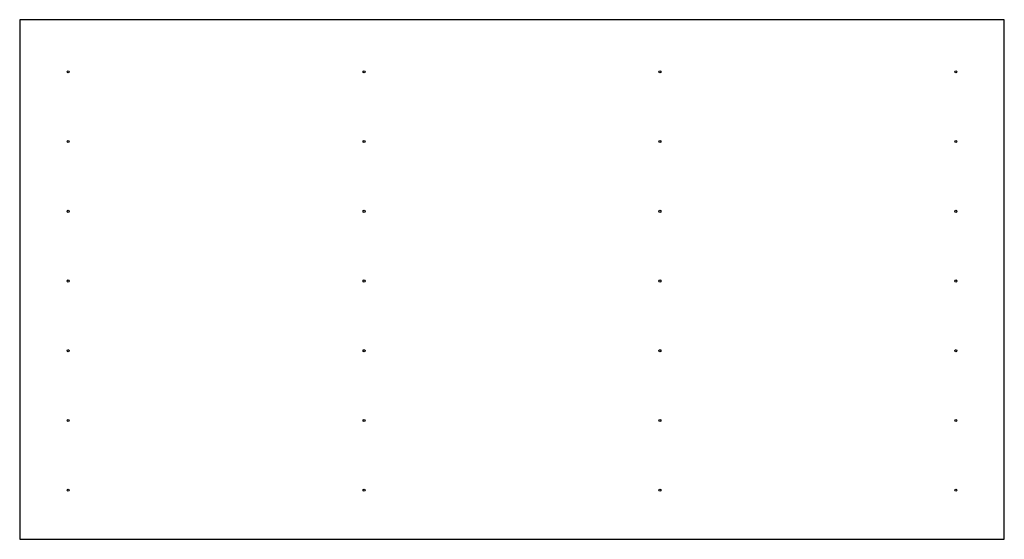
# Model space of a CAD drawing. Extents: x 0 to 1200, y 0 to 634.
import ezdxf

# ---------------------------------------------------------------- set-up
doc = ezdxf.new("R2010")
doc.units = 0

msp = doc.modelspace()

# ---------------------------------------------------------------- linework, layer by layer
at = {"layer": 'CUT'}
msp.add_lwpolyline([(0, 0), (1200, 0), (1200, 633.686992), (0, 633.686992)], close=True, dxfattribs=at)
at = {"layer": 'DRILL'}
for centre in [(59, 570), (419.666667, 570), (780.333333, 570), (1141, 570), (59, 485), (419.666667, 485), (780.333333, 485), (1141, 485), (59, 400), (419.666667, 400), (780.333333, 400), (1141, 400), (59, 315), (419.666667, 315), (780.333333, 315), (1141, 315), (59, 230), (419.666667, 230), (780.333333, 230), (1141, 230), (59, 145), (419.666667, 145), (780.333333, 145), (1141, 145), (59, 60), (419.666667, 60), (780.333333, 60), (1141, 60)]:
    msp.add_circle(centre, 1.25, dxfattribs=at)

doc.saveas('drawing.dxf')
